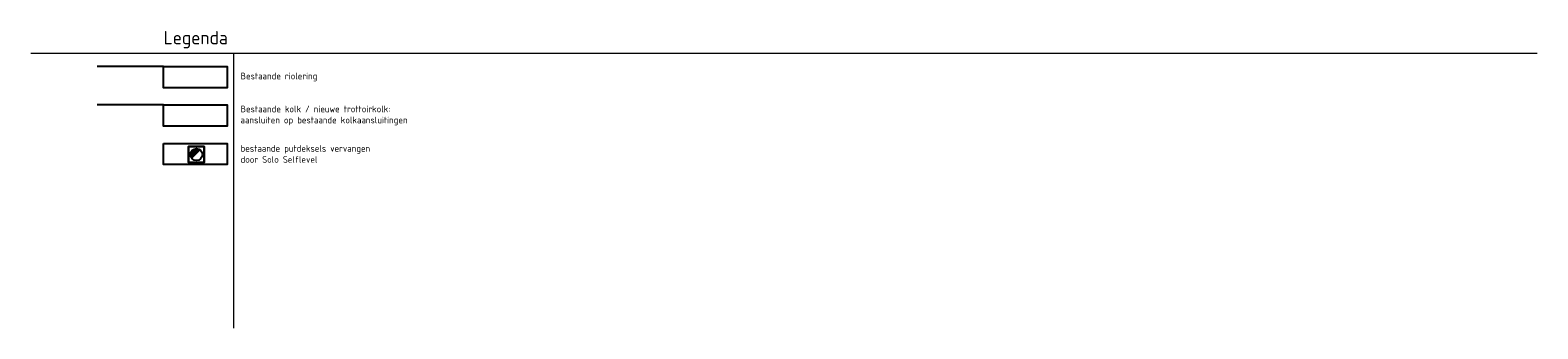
# Model space of a CAD drawing. Header units: metres. Extents: x 198089 to 198202, y 355424 to 355446.
import ezdxf

# ---------------------------------------------------------------- set-up
doc = ezdxf.new("R2010")
doc.units = ezdxf.units.M
doc.layers.add('X-XX-AL-LEGENDA-G', color=7, linetype='Continuous')
doc.styles.add('NLCS-ISO', font='NLCS-ISO.ttf')

# ---------------------------------------------------------------- blocks, each defined once
blk = doc.blocks.new('SRI-PUT_GWA')
blk.add_hatch(color=256).paths.add_polyline_path([(0.212, 0.212, 0.664858), (-0.3, 0.003), (-0.3, -0.003, 0.196534), (-0.212, -0.212)])
blk.add_lwpolyline([(-0.4, 0.4), (0.4, 0.4), (0.4, -0.4), (-0.4, -0.4)], close=True)
at = {"lineweight": -3}
blk.add_lwpolyline([(0.4, -0.4), (0.4, 0.4), (-0.4, 0.4), (-0.4, -0.4)], close=True, dxfattribs=at)
blk.add_circle((0, 0), 0.3, dxfattribs=at)

msp = doc.modelspace()

# ---------------------------------------------------------------- linework, layer by layer
at = {"layer": 'Defpoints', "color": 6, "flags": 128}
for points in [[(198098.88, 355443.64), (198093.88, 355443.64)], [(198098.88, 355440.74), (198093.88, 355440.74)]]:
    msp.add_lwpolyline(points, dxfattribs=at)
at = {"layer": 'X-XX-AL-LEGENDA-G', "const_width": 0.1}
for points in [[(198088.88, 355444.64), (198202.36, 355444.64)], [(198104.17, 355444.64), (198104.17, 355423.9)]]:
    msp.add_lwpolyline(points, dxfattribs=at)
at = {"layer": 'X-XX-AL-LEGENDA-G', "flags": 128}
for points in [[(198098.88, 355443.64), (198103.68, 355443.64), (198103.68, 355442.04), (198098.88, 355442.04)], [(198098.88, 355440.74), (198103.68, 355440.74), (198103.68, 355439.14), (198098.88, 355439.14)], [(198098.88, 355437.84), (198103.68, 355437.84), (198103.68, 355436.24), (198098.88, 355436.24)]]:
    msp.add_lwpolyline(points, close=True, dxfattribs=at)

# ---------------------------------------------------------------- block references
at = {"layer": 'X-XX-AL-LEGENDA-G', "color": 7, "linetype": 'Continuous', "lineweight": 13, "xscale": 1.499937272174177, "yscale": 1.499937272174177, "zscale": 0.7049999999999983}
msp.add_blockref('SRI-PUT_GWA', (198101.35, 355437), dxfattribs=at)

# ---------------------------------------------------------------- texts
at = {"layer": 'X-XX-AL-LEGENDA-G', "width": 20, "attachment_point": 4, "style": 'NLCS-ISO'}
for s, insert, char_height in [('Legenda', (198098.88, 355445.66), 1), ('Bestaande riolering', (198104.68, 355442.84), 0.5), ('Bestaande kolk / nieuwe trottoirkolk:\\Paansluiten op bestaande kolkaansluitingen', (198104.68, 355439.94), 0.5), ('bestaande putdeksels vervangen \\Pdoor Solo Selflevel', (198104.68, 355437.04), 0.5)]:
    msp.add_mtext(s, dxfattribs=dict(at, insert=insert, char_height=char_height))

doc.saveas('drawing.dxf')
